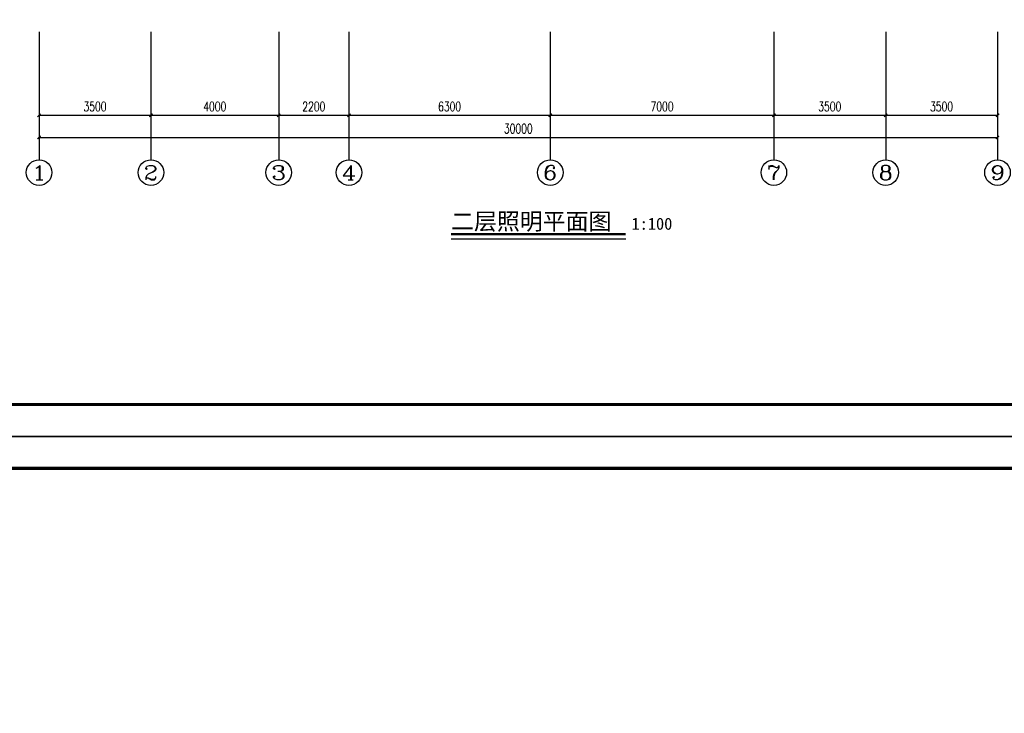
# Model space of a CAD drawing. Extents: x 427948 to 764348, y 274849 to 601549.
# Tile 85 of 203: x 620842 to 651662, y 444385 to 466094. Entities that reach past the tile are written whole.
import ezdxf
from ezdxf.enums import TextEntityAlignment as Align

# ---------------------------------------------------------------- set-up
doc = ezdxf.new("R2010")
doc.units = 0
doc.header["$LTSCALE"] = 1000
doc.header["$MEASUREMENT"] = 0
doc.layers.get('0').update_dxf_attribs({"linetype": 'CONTINUOUS'})
doc.layers.get('Defpoints').update_dxf_attribs({"linetype": 'CONTINUOUS'})
for name, color, linetype in [('AXIS', 3, 'CONTINUOUS'), ('AXIS_TEXT', 7, 'CONTINUOUS'), ('DIM_SYMB', 3, 'CONTINUOUS'), ('PUB_DIM', 3, 'CONTINUOUS'), ('PUB_TEXT', 7, 'CONTINUOUS'), ('PUB_TITLE', 4, 'CONTINUOUS')]:
    doc.layers.add(name, color=color, linetype=linetype)
doc.styles.add('_TCH_AXIS', font='COMPLEX', dxfattribs={"bigfont": 'GBCBIG'})
doc.styles.add('_TCH_DIM_T3', font='SIMPLEX', dxfattribs={"width": 0.705882, "bigfont": 'GBCBIG'})
doc.styles.add('COMPLEX', font='COMPLEX')
doc.styles.add('黑体', font='simhei.ttf')
doc.dimstyles.new('_TCH_ARCH&&100', dxfattribs={"dimtxt": 297.5, "dimasz": 100, "dimexe": 250, "dimexo": 300, "dimgap": 126.25, "dimtad": 1, "dimdec": 0, "dimzin": 0, "dimdsep": 46, "dimtxsty": '_TCH_DIM_T3', "dimblk": 'ARCHTICK', "dimcen": 0.09, "dimclrt": 7, "dimazin": 2, "dimtfac": 1, "dimtdec": 0, "dimtix": 1, "dimtmove": 2, "dimatfit": 3, "dimfxl": 1, "dimtolj": 1, "dimtzin": 0, "dimarcsym": 0})

# ---------------------------------------------------------------- blocks, each defined once
blk = doc.blocks.new('24')
at = {"layer": 'PUB_TITLE', "linetype": 'Continuous'}
blk.add_lwpolyline([(-1193989, 144319), (-1109889, 144319), (-1109889, 203719), (-1193989, 203719)], close=True, dxfattribs=at)
at = {"layer": 'PUB_TITLE', "linetype": 'Continuous', "const_width": 100}
blk.add_lwpolyline([(-1191489, 145319), (-1110889, 145319), (-1110889, 202719), (-1191489, 202719)], close=True, dxfattribs=at)
blk = doc.blocks.new('_ArchTick')
at = {"color": 0, "linetype": 'ByBlock', "const_width": 0.4}
blk.add_lwpolyline([(-0.5, -0.5), (0.5, 0.5)], dxfattribs=at)
blk = doc.blocks.new('*D217')
at = {"layer": 'AXIS', "color": 0, "lineweight": -2}
for p, q in [((621449, 465409), (621449, 462159)), ((651449, 465409), (651449, 462159)), ((621449, 462409), (651449, 462409))]:
    blk.add_line(p, q, dxfattribs=at)
at = {"layer": 'Defpoints', "color": 0}
for p in [(621449, 465709), (651449, 465709), (651449, 462409)]:
    blk.add_point(p, dxfattribs=at)
at = {"layer": 'AXIS', "color": 0, "lineweight": -2, "xscale": 100, "yscale": 100, "zscale": 100, "rotation": 180}
blk.add_blockref('_ArchTick', (621449, 462409), dxfattribs=at)
at = {"layer": 'AXIS', "color": 0, "lineweight": -2, "xscale": 100, "yscale": 100, "zscale": 100}
blk.add_blockref('_ArchTick', (651449, 462409), dxfattribs=at)
at = {"layer": 'AXIS', "color": 7, "insert": (636449, 462684), "char_height": 297.5, "attachment_point": 5, "style": '_TCH_DIM_T3'}
blk.add_mtext('\\A1;30000', dxfattribs=at)
blk = doc.blocks.new('*D218')
at = {"layer": 'Defpoints', "color": 0}
for p in [(621449, 465709), (624949, 465709), (624949, 463102)]:
    blk.add_point(p, dxfattribs=at)
at = {"layer": 'PUB_DIM', "color": 0, "lineweight": -2}
for p, q in [((621449, 465409), (621449, 462852)), ((624949, 465409), (624949, 462852)), ((621449, 463102), (624949, 463102))]:
    blk.add_line(p, q, dxfattribs=at)
at = {"layer": 'PUB_DIM', "color": 0, "lineweight": -2, "xscale": 100, "yscale": 100, "zscale": 100, "rotation": 180}
blk.add_blockref('_ArchTick', (621449, 463102), dxfattribs=at)
at = {"layer": 'PUB_DIM', "color": 0, "lineweight": -2, "xscale": 100, "yscale": 100, "zscale": 100}
blk.add_blockref('_ArchTick', (624949, 463102), dxfattribs=at)
at = {"layer": 'PUB_DIM', "color": 7, "insert": (623199, 463377), "char_height": 297.5, "attachment_point": 5, "style": '_TCH_DIM_T3'}
blk.add_mtext('\\A1;3500', dxfattribs=at)
blk = doc.blocks.new('*D219')
at = {"layer": 'Defpoints', "color": 0}
for p in [(624949, 465709), (628949, 465709), (628949, 463102)]:
    blk.add_point(p, dxfattribs=at)
at = {"layer": 'PUB_DIM', "color": 0, "lineweight": -2}
for p, q in [((624949, 465409), (624949, 462852)), ((628949, 465409), (628949, 462852)), ((624949, 463102), (628949, 463102))]:
    blk.add_line(p, q, dxfattribs=at)
at = {"layer": 'PUB_DIM', "color": 0, "lineweight": -2, "xscale": 100, "yscale": 100, "zscale": 100, "rotation": 180}
blk.add_blockref('_ArchTick', (624949, 463102), dxfattribs=at)
at = {"layer": 'PUB_DIM', "color": 0, "lineweight": -2, "xscale": 100, "yscale": 100, "zscale": 100}
blk.add_blockref('_ArchTick', (628949, 463102), dxfattribs=at)
at = {"layer": 'PUB_DIM', "color": 7, "insert": (626949, 463377), "char_height": 297.5, "attachment_point": 5, "style": '_TCH_DIM_T3'}
blk.add_mtext('\\A1;4000', dxfattribs=at)
blk = doc.blocks.new('*D220')
at = {"layer": 'Defpoints', "color": 0}
for p in [(628949, 465709), (631149, 465709), (631149, 463102)]:
    blk.add_point(p, dxfattribs=at)
at = {"layer": 'PUB_DIM', "color": 0, "lineweight": -2}
for p, q in [((628949, 465409), (628949, 462852)), ((631149, 465409), (631149, 462852)), ((628949, 463102), (631149, 463102))]:
    blk.add_line(p, q, dxfattribs=at)
at = {"layer": 'PUB_DIM', "color": 0, "lineweight": -2, "xscale": 100, "yscale": 100, "zscale": 100, "rotation": 180}
blk.add_blockref('_ArchTick', (628949, 463102), dxfattribs=at)
at = {"layer": 'PUB_DIM', "color": 0, "lineweight": -2, "xscale": 100, "yscale": 100, "zscale": 100}
blk.add_blockref('_ArchTick', (631149, 463102), dxfattribs=at)
at = {"layer": 'PUB_DIM', "color": 7, "insert": (630049, 463377), "char_height": 297.5, "attachment_point": 5, "style": '_TCH_DIM_T3'}
blk.add_mtext('\\A1;2200', dxfattribs=at)
blk = doc.blocks.new('*D221')
at = {"layer": 'Defpoints', "color": 0}
for p in [(631149, 465709), (637449, 465709), (637449, 463102)]:
    blk.add_point(p, dxfattribs=at)
at = {"layer": 'PUB_DIM', "color": 0, "lineweight": -2}
for p, q in [((631149, 465409), (631149, 462852)), ((637449, 465409), (637449, 462852)), ((631149, 463102), (637449, 463102))]:
    blk.add_line(p, q, dxfattribs=at)
at = {"layer": 'PUB_DIM', "color": 0, "lineweight": -2, "xscale": 100, "yscale": 100, "zscale": 100, "rotation": 180}
blk.add_blockref('_ArchTick', (631149, 463102), dxfattribs=at)
at = {"layer": 'PUB_DIM', "color": 0, "lineweight": -2, "xscale": 100, "yscale": 100, "zscale": 100}
blk.add_blockref('_ArchTick', (637449, 463102), dxfattribs=at)
at = {"layer": 'PUB_DIM', "color": 7, "insert": (634299, 463377), "char_height": 297.5, "attachment_point": 5, "style": '_TCH_DIM_T3'}
blk.add_mtext('\\A1;6300', dxfattribs=at)
blk = doc.blocks.new('*D222')
at = {"layer": 'Defpoints', "color": 0}
for p in [(637449, 465709), (644449, 465709), (644449, 463102)]:
    blk.add_point(p, dxfattribs=at)
at = {"layer": 'PUB_DIM', "color": 0, "lineweight": -2}
for p, q in [((637449, 465409), (637449, 462852)), ((644449, 465409), (644449, 462852)), ((637449, 463102), (644449, 463102))]:
    blk.add_line(p, q, dxfattribs=at)
at = {"layer": 'PUB_DIM', "color": 0, "lineweight": -2, "xscale": 100, "yscale": 100, "zscale": 100, "rotation": 180}
blk.add_blockref('_ArchTick', (637449, 463102), dxfattribs=at)
at = {"layer": 'PUB_DIM', "color": 0, "lineweight": -2, "xscale": 100, "yscale": 100, "zscale": 100}
blk.add_blockref('_ArchTick', (644449, 463102), dxfattribs=at)
at = {"layer": 'PUB_DIM', "color": 7, "insert": (640949, 463377), "char_height": 297.5, "attachment_point": 5, "style": '_TCH_DIM_T3'}
blk.add_mtext('\\A1;7000', dxfattribs=at)
blk = doc.blocks.new('*D223')
at = {"layer": 'Defpoints', "color": 0}
for p in [(644449, 465709), (647949, 465709), (647949, 463102)]:
    blk.add_point(p, dxfattribs=at)
at = {"layer": 'PUB_DIM', "color": 0, "lineweight": -2}
for p, q in [((644449, 465409), (644449, 462852)), ((647949, 465409), (647949, 462852)), ((644449, 463102), (647949, 463102))]:
    blk.add_line(p, q, dxfattribs=at)
at = {"layer": 'PUB_DIM', "color": 0, "lineweight": -2, "xscale": 100, "yscale": 100, "zscale": 100, "rotation": 180}
blk.add_blockref('_ArchTick', (644449, 463102), dxfattribs=at)
at = {"layer": 'PUB_DIM', "color": 0, "lineweight": -2, "xscale": 100, "yscale": 100, "zscale": 100}
blk.add_blockref('_ArchTick', (647949, 463102), dxfattribs=at)
at = {"layer": 'PUB_DIM', "color": 7, "insert": (646199, 463377), "char_height": 297.5, "attachment_point": 5, "style": '_TCH_DIM_T3'}
blk.add_mtext('\\A1;3500', dxfattribs=at)
blk = doc.blocks.new('*D224')
at = {"layer": 'Defpoints', "color": 0}
for p in [(647949, 465709), (651449, 465709), (651449, 463102)]:
    blk.add_point(p, dxfattribs=at)
at = {"layer": 'PUB_DIM', "color": 0, "lineweight": -2}
for p, q in [((647949, 465409), (647949, 462852)), ((651449, 465409), (651449, 462852)), ((647949, 463102), (651449, 463102))]:
    blk.add_line(p, q, dxfattribs=at)
at = {"layer": 'PUB_DIM', "color": 0, "lineweight": -2, "xscale": 100, "yscale": 100, "zscale": 100, "rotation": 180}
blk.add_blockref('_ArchTick', (647949, 463102), dxfattribs=at)
at = {"layer": 'PUB_DIM', "color": 0, "lineweight": -2, "xscale": 100, "yscale": 100, "zscale": 100}
blk.add_blockref('_ArchTick', (651449, 463102), dxfattribs=at)
at = {"layer": 'PUB_DIM', "color": 7, "insert": (649699, 463377), "char_height": 297.5, "attachment_point": 5, "style": '_TCH_DIM_T3'}
blk.add_mtext('\\A1;3500', dxfattribs=at)
blk = doc.blocks.new('_AXISO')
blk.add_circle((0, 0), 0.5)
at = {"layer": 'AXIS_TEXT', "style": 'COMPLEX', "width": 1.041667}
blk.add_attdef('A', text='', height=0.56, dxfattribs=at).set_placement((-0.25, -0.28), (0.25, -0.28), align=Align.FIT)

msp = doc.modelspace()

# ---------------------------------------------------------------- linework, layer by layer
at = {"layer": 'AXIS'}
for p, q in [((621449.4, 465709.3), (621449.4, 461709.3)), ((624949.4, 465709.3), (624949.4, 461709.3)), ((628949.4, 465709.3), (628949.4, 461709.3)), ((631149.4, 465709.3), (631149.4, 461709.3)), ((637449.4, 465709.3), (637449.4, 461709.3)), ((644449.4, 465709.3), (644449.4, 461709.3)), ((647949.4, 465709.3), (647949.4, 461709.3)), ((651449.4, 465709.3), (651449.4, 461709.3))]:
    msp.add_line(p, q, dxfattribs=at)
at = {"layer": 'DIM_SYMB', "const_width": 70}
msp.add_lwpolyline([(634345.8, 459379.7), (639810.5, 459379.7)], dxfattribs=at)
at = {"layer": 'DIM_SYMB'}
msp.add_lwpolyline([(634345.8, 459239.7), (639810.5, 459239.7)], dxfattribs=at)

# ---------------------------------------------------------------- block references
for p in [(1790136.9, 308730.5), (1790136.9, 249330.5)]:
    msp.add_blockref('24', p)
at = {"layer": 'AXIS'}
ref = msp.add_blockref('_AXISO', (621449.4, 461309.3), dxfattribs=dict(at, xscale=800, yscale=800, zscale=800))
ref.add_attrib('A', '1', dxfattribs={"layer": 'AXIS_TEXT', "height": 452.5, "style": '_TCH_AXIS', "width": 2.333333}).set_placement((621223.1, 461083), (621675.6, 461083), align=Align.FIT)
ref = msp.add_blockref('_AXISO', (624949.4, 461309.3), dxfattribs=dict(at, xscale=800, yscale=800, zscale=800))
ref.add_attrib('A', '2', dxfattribs={"layer": 'AXIS_TEXT', "height": 452.5, "style": '_TCH_AXIS', "width": 1.5}).set_placement((624723.1, 461083), (625175.6, 461083), align=Align.FIT)
ref = msp.add_blockref('_AXISO', (628949.4, 461309.3), dxfattribs=dict(at, xscale=800, yscale=800, zscale=800))
ref.add_attrib('A', '3', dxfattribs={"layer": 'AXIS_TEXT', "height": 452.5, "style": '_TCH_AXIS', "width": 1.5}).set_placement((628723.1, 461083), (629175.6, 461083), align=Align.FIT)
ref = msp.add_blockref('_AXISO', (631149.4, 461309.3), dxfattribs=dict(at, xscale=800, yscale=800, zscale=800))
ref.add_attrib('A', '4', dxfattribs={"layer": 'AXIS_TEXT', "height": 452.5, "style": '_TCH_AXIS', "width": 1.3125}).set_placement((630923.1, 461083), (631375.6, 461083), align=Align.FIT)
ref = msp.add_blockref('_AXISO', (637449.4, 461309.3), dxfattribs=dict(at, xscale=800, yscale=800, zscale=800))
ref.add_attrib('A', '6', dxfattribs={"layer": 'AXIS_TEXT', "height": 452.5, "style": '_TCH_AXIS', "width": 1.5}).set_placement((637223.1, 461083), (637675.6, 461083), align=Align.FIT)
ref = msp.add_blockref('_AXISO', (644449.4, 461309.3), dxfattribs=dict(at, xscale=800, yscale=800, zscale=800))
ref.add_attrib('A', '7', dxfattribs={"layer": 'AXIS_TEXT', "height": 452.5, "style": '_TCH_AXIS', "width": 1.5}).set_placement((644223.1, 461083), (644675.6, 461083), align=Align.FIT)
ref = msp.add_blockref('_AXISO', (647949.4, 461309.3), dxfattribs=dict(at, xscale=800, yscale=800, zscale=800))
ref.add_attrib('A', '8', dxfattribs={"layer": 'AXIS_TEXT', "height": 452.5, "style": '_TCH_AXIS', "width": 1.5}).set_placement((647723.1, 461083), (648175.6, 461083), align=Align.FIT)
ref = msp.add_blockref('_AXISO', (651449.4, 461309.3), dxfattribs=dict(at, xscale=800, yscale=800, zscale=800))
ref.add_attrib('A', '9', dxfattribs={"layer": 'AXIS_TEXT', "height": 452.5, "style": '_TCH_AXIS', "width": 1.5}).set_placement((651223.1, 461083), (651675.6, 461083), align=Align.FIT)

# ---------------------------------------------------------------- texts
at = {"layer": 'PUB_TEXT', "style": '黑体'}
for s, height, p in [('二层照明平面图', 525.74, (634345.8, 459519.7)), ('1:100', 375.53, (639993.3, 459519.7))]:
    msp.add_text(s, height=height, dxfattribs=at).set_placement(p)

# ---------------------------------------------------------------- dimensions: what is measured, and where the dimension line sits
at = {"layer": 'AXIS'}
dim = msp.add_aligned_dim(p1=(621449.4, 465709.3), p2=(651449.4, 465709.3), distance=-3300, dimstyle='_TCH_ARCH&&100', dxfattribs=at)
dim.commit()
dim.dimension.update_dxf_attribs({"geometry": '*D217', "text_midpoint": (636449.4, 462684.3)})
at = {"layer": 'PUB_DIM'}
for p1, p2, picture, middle in [((621449.4, 465709.3), (624949.4, 465709.3), '*D218', (623199.4, 463377.5)), ((624949.4, 465709.3), (628949.4, 465709.3), '*D219', (626949.4, 463377.5)), ((628949.4, 465709.3), (631149.4, 465709.3), '*D220', (630049.4, 463377.5)), ((631149.4, 465709.3), (637449.4, 465709.3), '*D221', (634299.4, 463377.5)), ((637449.4, 465709.3), (644449.4, 465709.3), '*D222', (640949.4, 463377.5)), ((644449.4, 465709.3), (647949.4, 465709.3), '*D223', (646199.4, 463377.5)), ((647949.4, 465709.3), (651449.4, 465709.3), '*D224', (649699.4, 463377.5))]:
    dim = msp.add_aligned_dim(p1=p1, p2=p2, distance=-2606.8, dimstyle='_TCH_ARCH&&100', dxfattribs=at)
    dim.commit()
    dim.dimension.update_dxf_attribs({"geometry": picture, "text_midpoint": middle})

doc.saveas('drawing.dxf')
